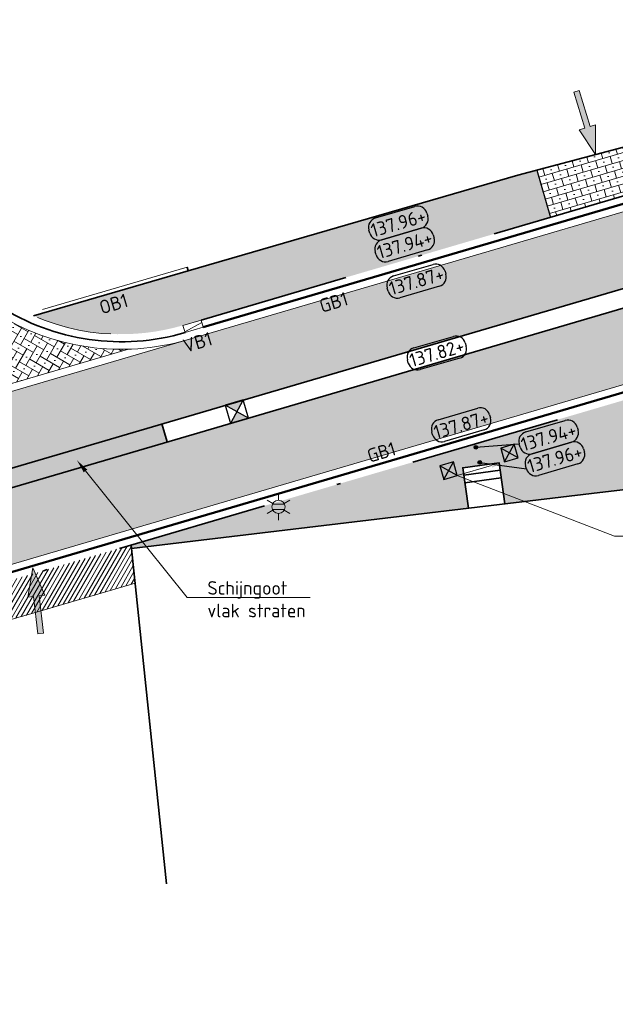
# Model space of a CAD drawing. Header units: metres. Extents: x 191748 to 192615, y 309710 to 310028.
# Tile 23 of 76: x 191980 to 191995, y 309795 to 309821. Entities that reach past the tile are written whole.
import ezdxf
from ezdxf import colors
from ezdxf.entities.mleader import LeaderData, LeaderLine
from ezdxf.enums import TextEntityAlignment as Align
from ezdxf.math import Vec2, Vec3

# ---------------------------------------------------------------- set-up
doc = ezdxf.new("R2010")
doc.units = ezdxf.units.M
for name, pattern in [('VH-GELEIDEBAND_50X200', [8, 4, -2, 0, -2]), ('VH-OPSLUITBAND-SO', [10, 4, -2, 2, -2]), ('VH-OPSLUITBAND_100X200', [16, 8, -2, 4, -2])]:
    doc.linetypes.add(name, pattern=pattern)
for name, color, linetype, lineweight in [('B-ME-IE-MEUBILAIR_WEGMEUBILAIR_LICHTMAST-S', 7, 'Continuous', 13), ('N-WE-IE-MEUBILAIR_WEGMEUBILAIR-S-200', 7, 'Continuous', 25), ('N-WE-RI-HWA_KOLK_STORM-STRAATKOLK-S-200', 170, 'Continuous', 25), ('N-WE-VH-GOOT-G', 170, 'Continuous', 35), ('N-WE-VH-HERSTRATEN-A', 252, 'Continuous', 9), ('N-WE-VH-HERSTRATEN-G', 8, 'Continuous', 9), ('N-WE-VH-KANTLAAG 2 STREKS-G', 170, 'Continuous', 18), ('N-WE-VH-KANTOPSLUITING_GELEIDEBAND_70 200 VOORKANT-G', 2, 'Continuous', 50), ('N-WE-VH-KANTOPSLUITING_GELEIDEBAND_70 200-G', 6, 'VH-GELEIDEBAND_50X200', 35), ('N-WE-VH-KANTOPSLUITING_OPSLUITBAND_200X250 VOORKANT-G', 1, 'Continuous', 35), ('N-WE-VH-KANTOPSLUITING_OPSLUITBAND_200X250-G', 5, 'VH-OPSLUITBAND-SO', 18), ('N-WE-VH-KANTOPSLUITING_OPSLUITBAND_80X200 VOORKANT-G', 1, 'Continuous', 35), ('N-WE-VH-KANTOPSLUITING_OPSLUITBAND_80X200-G', 5, 'VH-OPSLUITBAND-SO', 18), ('N-WE-VH-KANTOPSLUITING_TEKST-T', 7, 'VH-OPSLUITBAND_100X200', 35), ('N-WE-VH-KANTOPSLUITING_TROTTOIRBAND_RWS_INRITVERLOOPBAND-S', 6, 'Continuous', 25), ('N-WE-VH-KANTOPSLUITING_VERLOOPBAND-S', 6, 'Continuous', 25), ('N-WE-VH-KANTVERHARDING-G', 5, 'Continuous', 35), ('N-WE-VH-OPENVERHARDING_STRAATBAKSTEEN_ROOD-A', 13, 'Continuous', 9), ('X-XX-AL-AANPIJLING-S', 6, 'Continuous', 5), ('X-XX-AL-AANPIJLING_INRIT-S', 6, 'Continuous', 5), ('X-XX-AL-HOOGTELABEL-S', 7, 'Continuous', 25), ('X-XX-AL-MAATVOERING-M', 6, 'Continuous', 18)]:
    doc.layers.add(name, color=color, linetype=linetype, lineweight=lineweight)
doc.layers.add('N-WE-VH-GOOT_SCHIJNGOOT-A', color=7, linetype='Continuous', lineweight=35, true_color=0xc2d1ff)
doc.styles.add('NLCS-ISO', font='NLCS-ISO.ttf')
doc.styles.add('NLCS-ISO-ANNOTATIVE-T18', font='NLCS-ISO.ttf', dxfattribs={"height": 1.8})
doc.styles.add('NLCS-ISO-M200-T18', font='NLCS-ISO.ttf', dxfattribs={"height": 0.36})
doc.dimstyles.new('NLCS-M200-T18-PIJL_L2_H2', dxfattribs={"dimscale": 0.2, "dimtxt": 2.5, "dimasz": 1.8, "dimexe": 2, "dimexo": 2, "dimgap": 0.7, "dimtad": 1, "dimzin": 0, "dimdsep": 46, "dimtxsty": 'NLCS-ISO-M200-T18', "dimcen": 0, "dimdle": 2, "dimclrd": 256, "dimclre": 256, "dimclrt": 7, "dimazin": 0, "dimtfac": 1, "dimtdec": 3, "dimtofl": 0, "dimtmove": 0, "dimatfit": 3, "dimfxl": 2, "dimfxlon": 1, "dimtfillclr": 256, "dimtolj": 1, "dimtzin": 0, "dimlwd": -1, "dimlwe": -1, "dimarcsym": 0})
pattern_1 = [(106.37774, (191984.00113, 309813.0541), (-0.09594236, -0.02819687), []), (196.3777, (191983.88834, 309813.43786), (0.1127875, -0.3837694), [0.1, -0.1]), (196.3777, (191983.8488, 309813.2178), (0.1127875, -0.3837694), [0.1, -0.1]), (106.3777, (191983.89676, 309813.23188), (-0.1918847, -0.0563937), [0, -0.4, 0, 0, 0]), (106.3777, (191983.74443, 309813.39557), (-0.1918847, -0.0563937), [0, -0.4, 0, 0, 0])]
pattern_2 = [(61.37774, (191978.73222, 309809.0562), (-0.0797528, 0.271366), [0.6, -0.2]), (151.37774, (191978.90778, 309808.9604), (0.0797528, -0.271366), [0.6, -0.2]), (16.37774, (191978.91581, 309809.18387), (0.23148958, 0.2154358), [0, -0.5656854])]

# ---------------------------------------------------------------- blocks, each defined once
blk = doc.blocks.new('INRIT')
at = {"layer": 'X-XX-AL-AANPIJLING_INRIT-S'}
blk.add_hatch(color=254, dxfattribs=at).paths.add_polyline_path([(-1.75, 0.075), (-1.75, -0.075), (-0.75, -0.075), (-0.75, -0.225), (0, 0), (-0.75, 0.225), (-0.75, 0.075)])
at = {"layer": 'X-XX-AL-AANPIJLING_INRIT-S', "flags": 128}
blk.add_lwpolyline([(-1.75, 0.075), (-1.75, -0.075), (-0.75, -0.075), (-0.75, -0.225), (0, 0), (-0.75, 0.225), (-0.75, 0.075)], close=True, dxfattribs=at)
blk = doc.blocks.new('*D103')
at = {"layer": 'defpoints', "color": 0, "transparency": 16777216}
for p in [(191982.366, 309818.619), (191977.955, 309814.551)]:
    blk.add_point(p, dxfattribs=at)
at = {"layer": 'X-XX-AL-MAATVOERING-M', "transparency": 16777216}
blk.add_line((191976.241, 309812.97), (191977.69, 309814.307), dxfattribs=at)
blk.add_solid([(191977.65, 309814.351), (191977.731, 309814.263), (191977.955, 309814.551)], dxfattribs=at)
at = {"layer": 'X-XX-AL-MAATVOERING-M', "color": 7, "transparency": 16777216, "insert": (191976.616, 309813.752), "char_height": 0.36, "attachment_point": 5, "rotation": 42.6821, "style": 'NLCS-ISO-M200-T18'}
blk.add_mtext('\\A1;R=6.00', dxfattribs=at)
blk = doc.blocks.new('SIE-WEG_PAAL_HOUT-SO')
for p, q in [((-0.9375, 0.9375), (0.9375, -0.9375)), ((0.9375, 0.9375), (-0.9375, -0.9375))]:
    blk.add_line(p, q)
at = {"flags": 128}
blk.add_lwpolyline([(-0.9375, -0.9375), (0.9375, -0.9375), (0.9375, 0.9375), (-0.9375, 0.9375)], close=True, dxfattribs=at)
blk = doc.blocks.new('SVH-VERLOOPBAND_GELEIDEBAND 70 200X250 VB_TROTTOIRBAND 180 200X250 VB_L500-MM')
at = {"linetype": 'Continuous', "lineweight": 0}
blk.add_line((500, 20), (0, 130), dxfattribs=at)
blk.add_lwpolyline([(500, 0), (0, 0), (0, 200), (500, 200)], close=True, dxfattribs=at)
blk = doc.blocks.new('TEKST VB')
at = {"layer": 'N-WE-VH-KANTOPSLUITING_TEKST-T', "style": 'NLCS-ISO'}
blk.add_attdef('TEKST_VERLOOPBANDEN', text='', height=0.36, rotation=0.3407, dxfattribs=at).set_placement((0, 0), align=Align.BOTTOM_CENTER)
blk = doc.blocks.new('TEKST GB')
at = {"layer": 'N-WE-VH-KANTOPSLUITING_TEKST-T', "style": 'NLCS-ISO'}
blk.add_attdef('TEKST_GELEIDEBANDEN', text='', height=0.36, rotation=0.3407, dxfattribs=at).set_placement((0, 0), align=Align.BOTTOM_CENTER)
blk = doc.blocks.new('TEKST OB')
at = {"layer": 'N-WE-VH-KANTOPSLUITING_TEKST-T', "style": 'NLCS-ISO'}
blk.add_attdef('TEKST_OPSLUITBANDEN', text='', height=0.36, rotation=0.3407, dxfattribs=at).set_placement((0, 0), align=Align.BOTTOM_CENTER)
blk = doc.blocks.new('SAL-HOOGTE-WEGPEIL-200-SO')
for p, q in [((-0.545, 0.302), (0.545, 0.302)), ((-0.8, -0.043), (-0.8, 0.043)), ((0.8, 0.047), (0.8, -0.043)), ((0.545, -0.298), (-0.545, -0.298))]:
    blk.add_line(p, q)
for centre, start, end in [((-0.545, 0.047), 90, 180), ((0.545, 0.047), 360, 90), ((-0.545, -0.043), 180, 270), ((0.545, -0.043), 270, 0)]:
    blk.add_arc(centre, 0.255, start, end)
at = {"style": 'NLCS-ISO'}
blk.add_attdef('HOOGTE', text='', height=0.36, dxfattribs=at).set_placement((0, 0.002), align=Align.MIDDLE_CENTER)
blk = doc.blocks.new('B-SIE-WEG_LICHTMAST-SO')
at = {"color": 0, "linetype": 'ByBlock', "lineweight": -2}
for points in [[(0, 0.87), (0, 1.75)], [(-0.76, 0.44), (-1.52, 0.87)], [(-0.8, 0.35), (0.8, 0.35)], [(0.76, 0.44), (1.52, 0.87)], [(-0.76, -0.44), (-1.52, -0.88)], [(-0.8, -0.35), (0.8, -0.35)], [(0, -0.88), (0, -1.75)], [(0.76, -0.44), (1.52, -0.88)]]:
    blk.add_lwpolyline(points, dxfattribs=at)
blk.add_circle((0, 0), 0.875, dxfattribs=at)
at = {"color": 0, "linetype": 'ByBlock', "lineweight": -2, "style": 'NLCS-ISO-ANNOTATIVE-T18'}
blk.add_attdef('SYMBOOL', (2.5, -2.5), '', height=1.8, dxfattribs=at)
blk = doc.blocks.new('SRI-KOLK_STRAAT_01-SO')
h = blk.add_hatch(color=256)
h.dxf.hatch_style = 1
h.paths.add_polyline_path([(0, 1.125), (-1.125, 2.25), (-1.125, 0)])
h.paths.add_polyline_path([(1.125, 2.25), (0, 1.125), (1.125, 0)])
for p, q in [((-1.125, 0), (1.125, 2.25)), ((1.125, 0), (-1.125, 2.25))]:
    blk.add_line(p, q)
blk.add_lwpolyline([(-1.125, 0), (1.125, 0), (1.125, 2.25), (-1.125, 2.25)], close=True)

msp = doc.modelspace()

# ---------------------------------------------------------------- hatches: boundary and pattern name
at = {"layer": 'N-WE-VH-GOOT_SCHIJNGOOT-A'}
h = msp.add_hatch(color=256, dxfattribs=at)
h.dxf.hatch_style = 1
edge = h.paths.add_edge_path()
edge.add_line((191964.794, 309806.023), (191964.865, 309805.528))
edge.add_arc((191950.605, 309904.763), 100.255, 278.17727, 286.37754)
edge.add_line((191978.873, 309808.576), (191983.583, 309809.961))
edge.add_line((191983.583, 309809.961), (191983.442, 309810.44))
edge.add_line((191983.442, 309810.44), (191978.732, 309809.056))
edge.add_arc((191950.607, 309904.754), 99.745, 278.17687, 286.37794, ccw=False)
at = {"layer": 'N-WE-VH-HERSTRATEN-A'}
h = msp.add_hatch(dxfattribs=at)
h.set_pattern_fill('AVH-HERSTRATEN', color=256, scale=0.1, pattern_type=2)
h.set_pattern_definition([(60, (10.38853, 2.31316), (-0.086602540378, 0.05), [])])
edge = h.paths.add_edge_path()
edge.add_arc((191950.192, 309906.722), 104.6, 285.46913, 286.37774)
edge.add_line((191979.686, 309806.366), (191982.628, 309807.231))
edge.add_line((191982.628, 309807.231), (191982.733, 309806.219))
edge.add_line((191982.733, 309806.219), (191979.967, 309805.406))
edge.add_arc((191950.192, 309906.722), 105.6, 285.42136, 286.37774, ccw=False)
edge.add_line((191978.272, 309804.924), (191978.09, 309805.911))
at = {"layer": 'N-WE-VH-OPENVERHARDING_STRAATBAKSTEEN_ROOD-A'}
h = msp.add_hatch(dxfattribs=at)
h.set_pattern_fill('AVH-SBS_KEIFORMAAT_KEPER', color=256, scale=2, pattern_type=2)
h.set_pattern_definition(pattern_2)
h.paths.add_polyline_path([(191984.114, 309812.67), (192024.315, 309824.485), (192024.846, 309822.609), (191978.732, 309809.056), (191978.182, 309810.927)])
h = msp.add_hatch(dxfattribs=at)
h.set_pattern_fill('AVH-SBS_KEIFORMAAT_KEPER', color=256, scale=2, pattern_type=2)
h.set_pattern_definition(pattern_2)
h.paths.add_polyline_path([(191979.423, 309806.706), (192025.513, 309820.251), (192024.982, 309822.128), (191978.873, 309808.576)])
h = msp.add_hatch(dxfattribs=at)
h.set_pattern_fill('AVH-SBS_KEIFORMAAT_HALFST', color=256, scale=2, pattern_type=2)
h.set_pattern_definition([(16.3777, (191973.07883, 309816.62488), (-0.0563937, 0.1918847), []), (106.3777, (191973.4626, 309816.73767), (-0.3837694, -0.1127875), [0.2, -0.2]), (106.3777, (191973.21432, 309816.87316), (-0.3837694, -0.1127875), [0.2, -0.2]), (16.3777, (191973.2425, 309816.7772), (-0.1127875, 0.3837694), [0, -0.4, 0, 0, 0]), (16.3777, (191973.378, 309817.0255), (-0.1127875, 0.3837694), [0, -0.4, 0, 0, 0])])
h.paths.add_polyline_path([(191996.624, 309816.764), (191996.281, 309817.933), (191993.378, 309817.171), (191993.746, 309815.918)])
h = msp.add_hatch(dxfattribs=at)
h.set_pattern_fill('AVH-SBS_WAALFORMAAT_HALFST', color=256, scale=2, angle=90, pattern_type=2)
h.set_pattern_definition(pattern_1)
edge = h.paths.add_edge_path()
edge.add_line((191993.746, 309815.918), (191993.378, 309817.171))
edge.add_line((191993.378, 309817.171), (191992.877, 309817.039))
edge.add_line((191992.877, 309817.039), (191980.043, 309813.304))
edge.add_arc((191982.366, 309818.619), 5.8, 246.3967, 286.3777)
edge.add_line((191984.001, 309813.054), (191993.746, 309815.918))
h = msp.add_hatch(dxfattribs=at)
h.set_pattern_fill('AVH-SBS_WAALFORMAAT_HALFST', color=256, scale=2, angle=90, pattern_type=2)
h.set_pattern_definition(pattern_1)
h.paths.add_polyline_path([(191992.382, 309809.412), (191992.534, 309808.318), (192002.098, 309809.457), (192002.289, 309812.585), (192004.412, 309813.193), (192004.3, 309813.6), (191982.628, 309807.231), (191982.637, 309807.14), (191991.573, 309808.204), (191991.419, 309809.277)])
h = msp.add_hatch(dxfattribs=at)
h.set_pattern_fill('AVH-SBS_KEIFORMAAT_KEPER', color=256, scale=2, angle=90, pattern_type=2)
h.set_pattern_definition([(149.955, (191970.62085, 309809.23301), (-0.2732624, -0.072991), [0.6, -0.2]), (239.955, (191970.72098, 309809.40614), (0.2732624, 0.072991), [0.6, -0.2]), (104.9551, (191970.49779, 309809.41971), (-0.209622, 0.236767), [0, -0.5656854])])
h.paths.add_polyline_path([(191982.559, 309812.422, -0.126646), (191979.543, 309813.099), (191977.703, 309812.558, -0.016613), (191971.522, 309810.962, -0.23368), (191970.621, 309809.233, 0.01983), (191978.126, 309811.119)])
at = {"layer": 'X-XX-AL-HOOGTELABEL-S'}
h = msp.add_hatch(color=256, dxfattribs=at)
h.dxf.hatch_style = 1
edge = h.paths.add_edge_path()
edge.add_arc((191991.768, 309809.821), 0.0488, 0, 360)
h = msp.add_hatch(color=256, dxfattribs=at)
h.dxf.hatch_style = 1
edge = h.paths.add_edge_path()
edge.add_arc((191991.869, 309809.418), 0.0488, 0, 360)

# ---------------------------------------------------------------- linework, layer by layer
at = {"layer": 'N-WE-VH-GOOT-G'}
for points in [[(191810.943, 309827.649), (191817.566, 309813.17, 0.055103), (191826.246, 309798.659, 0.165677), (191833.707, 309793.628), (191835.289, 309793.199, 0.043393), (191844.147, 309791.604), (191864.008, 309789.784, 0.021291), (191876.783, 309789.16), (191877.631, 309789.154, 0.06956), (191905.146, 309792.826), (191915.388, 309795.677), (191929.126, 309800.05, -0.044527), (191937.757, 309801.972), (191963.616, 309805.357, 0.038945), (191978.873, 309808.576), (192025.008, 309822.135, -0.045168), (192038.229, 309824.754, -0.080533), (192044.54, 309824.404)], [(191811.397, 309827.857), (191818.02, 309813.378, 0.055103), (191826.645, 309798.961, 0.165677), (191833.838, 309794.111), (191835.42, 309793.682, 0.043393), (191844.192, 309792.102), (191864.054, 309790.282, 0.021291), (191876.786, 309789.66), (191877.634, 309789.654, 0.06956), (191905.012, 309793.307), (191915.245, 309796.156), (191928.974, 309800.526, -0.044527), (191937.693, 309802.468), (191963.551, 309805.852, 0.038945), (191978.732, 309809.056), (192024.867, 309822.615, -0.045168), (192038.176, 309825.252, -0.080533), (192044.647, 309824.893)]]:
    msp.add_lwpolyline(points, format="xyb", dxfattribs=at)
msp.add_lwpolyline([(191983.583, 309809.961), (191983.442, 309810.44)], dxfattribs=at)
at = {"layer": 'N-WE-VH-HERSTRATEN-G'}
msp.add_lwpolyline([(191978.272, 309804.924, 0.004173), (191979.967, 309805.406), (191982.733, 309806.219)], format="xyb", dxfattribs=at)
at = {"layer": 'N-WE-VH-KANTLAAG 2 STREKS-G'}
for points in [[(191976.23, 309817.73, 0.456436), (191984.114, 309812.67), (192024.317, 309824.486, -0.048384), (192038.958, 309827.289), (192039.177, 309827.309, -0.137187), (192050.941, 309825.166, 0.26347), (192059.006, 309825.669, -0.239196), (192075.021, 309827.406), (192081.705, 309824.878), (192100.171, 309817.894, 0.078692), (192139.87, 309809.661, 0.007941)], [(192050.855, 309808.594), (192051.053, 309808.618, -0.060888), (192051.059, 309812.937, 0.342094), (192045.925, 309821.572, 0.12504), (192037.229, 309822.676, 0.04088), (192025.511, 309820.251), (191979.423, 309806.706, -0.038945), (191963.869, 309803.423), (191937.103, 309799.92, 0.044527), (191928.393, 309797.98), (191915.888, 309794), (191904.603, 309790.858, -0.064173), (191879.352, 309787.213, 0.549918), (191874.762, 309779.726, -0.016626), (191876.222, 309776.475)], [(191984.114, 309812.67), (191978.182, 309810.927, -0.022203), (191969.753, 309808.851, -0.01983)], [(191982.559, 309812.422), (191978.126, 309811.119, -0.01983), (191970.621, 309809.233, -0.01983)]]:
    msp.add_lwpolyline(points, format="xyb", dxfattribs=at)
at = {"layer": 'N-WE-VH-KANTOPSLUITING_GELEIDEBAND_70 200 VOORKANT-G'}
for points in [[(191984.537, 309813.003), (192024.261, 309824.678, -0.048384), (192038.939, 309827.488), (192039.159, 309827.508, -0.137187), (192051.028, 309825.346, 0.26347), (192058.897, 309825.837, -0.076207), (192063.865, 309828.088, -0.076207)], [(191879.355, 309787.013, 0.064173), (191904.657, 309790.665), (191915.945, 309793.808), (191928.453, 309797.789, -0.044527), (191937.129, 309799.721), (191963.895, 309803.225, 0.038945), (191979.479, 309806.514), (192025.568, 309820.059, -0.04088), (192037.254, 309822.478, -0.12504), (192045.852, 309821.386, -0.342094), (192050.86, 309812.962, 0.05392), (192050.802, 309809.091)]]:
    msp.add_lwpolyline(points, format="xyb", dxfattribs=at)
at = {"layer": 'N-WE-VH-KANTOPSLUITING_GELEIDEBAND_70 200-G', "flags": 128}
for points in [[(191984.481, 309813.195), (192024.205, 309824.87, -0.048384), (192038.921, 309827.687), (192039.14, 309827.707, -0.137187), (192051.116, 309825.525, 0.26347), (192058.787, 309826.004, -0.076246), (192063.814, 309828.282, -0.076246)], [(191877.721, 309773.865), (191876.615, 309776.571, 0.016903), (191875.121, 309779.902, -0.549918), (191879.358, 309786.813, 0.064173), (191904.711, 309790.473), (191916.002, 309793.617), (191928.514, 309797.599, -0.044527), (191937.155, 309799.523), (191963.766, 309803.006, 0.038945), (191979.686, 309806.366), (192025.624, 309819.867, -0.04088), (192037.278, 309822.279, -0.12504), (192045.778, 309821.199, -0.342094), (192050.662, 309812.986, 0.053959), (192050.603, 309809.07)]]:
    msp.add_lwpolyline(points, format="xyb", dxfattribs=at)
at = {"layer": 'N-WE-VH-KANTOPSLUITING_OPSLUITBAND_200X250 VOORKANT-G'}
msp.add_lwpolyline([(191976.428, 309817.759), (191976.428, 309817.759, 0.456436), (191984.058, 309812.862)], format="xyb", dxfattribs=at)
at = {"layer": 'N-WE-VH-KANTOPSLUITING_OPSLUITBAND_200X250-G'}
msp.add_lwpolyline([(191976.626, 309817.787, 0.456436), (191984.001, 309813.054)], format="xyb", dxfattribs=at)
at = {"layer": 'N-WE-VH-KANTOPSLUITING_OPSLUITBAND_80X200 VOORKANT-G'}
msp.add_lwpolyline([(191984.115, 309814.593), (191984.143, 309814.497), (191980.043, 309813.304)], dxfattribs=at)
at = {"layer": 'N-WE-VH-KANTOPSLUITING_OPSLUITBAND_80X200-G', "flags": 128}
msp.add_lwpolyline([(191984.115, 309814.593), (191979.903, 309813.367)], dxfattribs=at)
at = {"layer": 'N-WE-VH-KANTOPSLUITING_TROTTOIRBAND_RWS_INRITVERLOOPBAND-S'}
msp.add_lwpolyline([(191993.378, 309817.171), (191993.746, 309815.918)], dxfattribs=at)
at = {"layer": 'N-WE-VH-KANTVERHARDING-G'}
for points in [[(192006.277, 309822.089), (191997.051, 309818.131), (191995.976, 309817.854), (191992.877, 309817.039), (191984.143, 309814.497)], [(192004.412, 309813.193), (192002.289, 309812.585), (192002.098, 309809.457), (191994.827, 309808.591), (191982.637, 309807.14), (191982.628, 309807.231)], [(191991.573, 309808.204), (191991.419, 309809.277), (191992.382, 309809.412), (191992.534, 309808.318)], [(191991.419, 309809.277), (191992.382, 309809.412)], [(191991.447, 309809.079), (191992.409, 309809.213)], [(191991.474, 309808.881), (191992.437, 309809.015)], [(191982.637, 309807.14), (191983.567, 309798.243)]]:
    msp.add_lwpolyline(points, dxfattribs=at)
at = {"layer": 'X-XX-AL-HOOGTELABEL-S'}
for points in [[(191991.768, 309809.821), (191992.914, 309809.911)], [(191991.869, 309809.418), (191993.107, 309809.248)]]:
    msp.add_lwpolyline(points, dxfattribs=at)
for centre in [(191991.768, 309809.821), (191991.869, 309809.418)]:
    msp.add_circle(centre, 0.0488, dxfattribs=at)

# ---------------------------------------------------------------- block references
at = {"layer": 'B-ME-IE-MEUBILAIR_WEGMEUBILAIR_LICHTMAST-S', "xscale": 0.2, "yscale": 0.2, "zscale": 0.2}
msp.add_blockref('B-SIE-WEG_LICHTMAST-SO', (191986.534, 309808.241), dxfattribs=at)
at = {"layer": 'N-WE-IE-MEUBILAIR_WEGMEUBILAIR-S-200', "xscale": 0.2, "yscale": 0.2, "zscale": 0.2, "rotation": 196.1122904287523}
for p in [(191992.657, 309809.669), (191991.042, 309809.202)]:
    msp.add_blockref('SIE-WEG_PAAL_HOUT-SO', p, dxfattribs=at)
at = {"layer": 'N-WE-RI-HWA_KOLK_STORM-STRAATKOLK-S-200', "xscale": 0.2222222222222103, "yscale": 0.2222222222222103, "zscale": 0.2222222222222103, "rotation": 106.3777396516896}
msp.add_blockref('SRI-KOLK_STRAAT_01-SO', (191985.67, 309810.835), dxfattribs=at)
at = {"layer": 'N-WE-VH-KANTOPSLUITING_TEKST-T'}
for name, p, rotation, values in [('TEKST OB', (191982.245, 309813.347), 16.22677572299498, {'TEKST_OPSLUITBANDEN': 'OB1'}), ('TEKST GB', (191988.08, 309813.39), 16.37773964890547, {'TEKST_GELEIDEBANDEN': 'GB1'}), ('TEKST VB', (191984.472, 309812.33), 16.37773964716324, {'TEKST_VERLOOPBANDEN': 'VB1'}), ('TEKST GB', (191989.346, 309809.414), 16.37773964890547, {'TEKST_GELEIDEBANDEN': 'GB1'})]:
    msp.add_blockref(name, p, dxfattribs=dict(at, rotation=rotation)).add_auto_attribs(values)
at = {"layer": 'N-WE-VH-KANTOPSLUITING_VERLOOPBAND-S', "xscale": -0.001, "yscale": 0.0009999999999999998, "zscale": 0.001, "rotation": 16.37773964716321}
msp.add_blockref('SVH-VERLOOPBAND_GELEIDEBAND 70 200X250 VB_TROTTOIRBAND 180 200X250 VB_L500-MM', (191984.537, 309813.003), dxfattribs=at)
at = {"layer": 'X-XX-AL-AANPIJLING_INRIT-S'}
for p, rotation in [((191994.941, 309817.586), 286.8749563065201), ((191980.025, 309806.622), 96.68729051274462)]:
    msp.add_blockref('INRIT', p, dxfattribs=dict(at, rotation=rotation))
at = {"layer": 'X-XX-AL-HOOGTELABEL-S', "rotation": 16.2375844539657}
for p, values in [((191989.711, 309815.763), {'HOOGTE': '137.96+'}), ((191989.879, 309815.187), {'HOOGTE': '137.94+'}), ((191990.193, 309814.225), {'HOOGTE': '137.87+'}), ((191990.731, 309812.319), {'HOOGTE': '137.82+'}), ((191991.376, 309810.415), {'HOOGTE': '137.87+'}), ((191993.695, 309810.089), {'HOOGTE': '137.94+'}), ((191993.863, 309809.513), {'HOOGTE': '137.96+'})]:
    msp.add_blockref('SAL-HOOGTE-WEGPEIL-200-SO', p, dxfattribs=at).add_auto_attribs(values)

# ---------------------------------------------------------------- dimensions: what is measured, and where the dimension line sits
at = {"layer": 'X-XX-AL-MAATVOERING-M'}
dim = msp.add_radius_dim(center=(191982.366, 309818.619), mpoint=(191977.955, 309814.551), dimstyle='NLCS-M200-T18-PIJL_L2_H2', override={"dimpost": 'R=<>'}, dxfattribs=at)
dim.commit()
dim.dimension.update_dxf_attribs({"geometry": '*D103', "text_midpoint": (191976.616, 309813.752)})

# ---------------------------------------------------------------- leaders
at = {"layer": 'X-XX-AL-AANPIJLING-S', "color": 0}
ml = msp.add_multileader_mtext('Standard', dxfattribs=at)
ml.set_content('Schijngoot\\Pvlak straten', style='NLCS-ISO')
ml.set_leader_properties(color=6, linetype='ByLayer', lineweight=-1)
ml.build(insert=Vec2(0, 0))
ml.multileader.update_dxf_attribs({"text_left_attachment_type": 6, "text_right_attachment_type": 6, "dogleg_length": 0.36, "arrow_head_size": 0.36})
ctx = ml.context
ctx.base_point, ctx.char_height, ctx.arrow_head_size, ctx.landing_gap_size, ctx.plane_origin = Vec3(191984.47, 309805.84), 0.36, 0.36, 0.18, Vec3(191978.064, 309804.114)
ctx.left_attachment, ctx.right_attachment = 6, 6
notes = []
notes.append((ctx, [(0, (1, 1, 0), (191984.11, 309805.84), (1, 0), 0.36, [(0, [(191981.192, 309809.475)], 0, [])])]))
ctx.mtext.insert, ctx.mtext.flow_direction = Vec3(191984.65, 309806.272), 5
ml = msp.add_multileader_mtext('Standard', dxfattribs=at)
ml.set_content('Aanbrengen\\Phardhouten paal', style='NLCS-ISO')
ml.set_leader_properties(color=6, linetype='ByLayer', lineweight=-1)
ml.build(insert=Vec2(0, 0))
ml.multileader.update_dxf_attribs({"text_left_attachment_type": 6, "text_right_attachment_type": 6, "dogleg_length": 0.36, "arrow_head_size": 0.36})
ctx = ml.context
ctx.base_point, ctx.char_height, ctx.arrow_head_size, ctx.landing_gap_size, ctx.plane_origin = Vec3(191995.801, 309807.465), 0.36, 0.36, 0.18, Vec3(191992.889, 309809.541)
ctx.left_attachment, ctx.right_attachment = 6, 6
notes.append((ctx, [(0, (1, 1, 0), (191995.441, 309807.465), (1, 0), 0.36, [(1, [(191992.529, 309809.437), (191991.274, 309809.074)], 0, [])])]))
ctx.mtext.insert, ctx.mtext.flow_direction = Vec3(191995.981, 309807.933), 5
for ctx, leaders in notes:
    for number, flags, end, landing, length, lines in leaders:
        leader = LeaderData()
        leader.index, (leader.has_last_leader_line, leader.has_dogleg_vector, leader.attachment_direction) = number, flags
        leader.last_leader_point, leader.dogleg_vector, leader.dogleg_length = Vec3(end), Vec3(landing), length
        for number, points, colour, breaks in lines:
            line = LeaderLine()
            line.index, line.vertices, line.color, line.breaks = number, Vec3.list(points), colors.encode_raw_color(colour), breaks
            leader.lines.append(line)
        ctx.leaders.append(leader)

doc.saveas('drawing.dxf')
